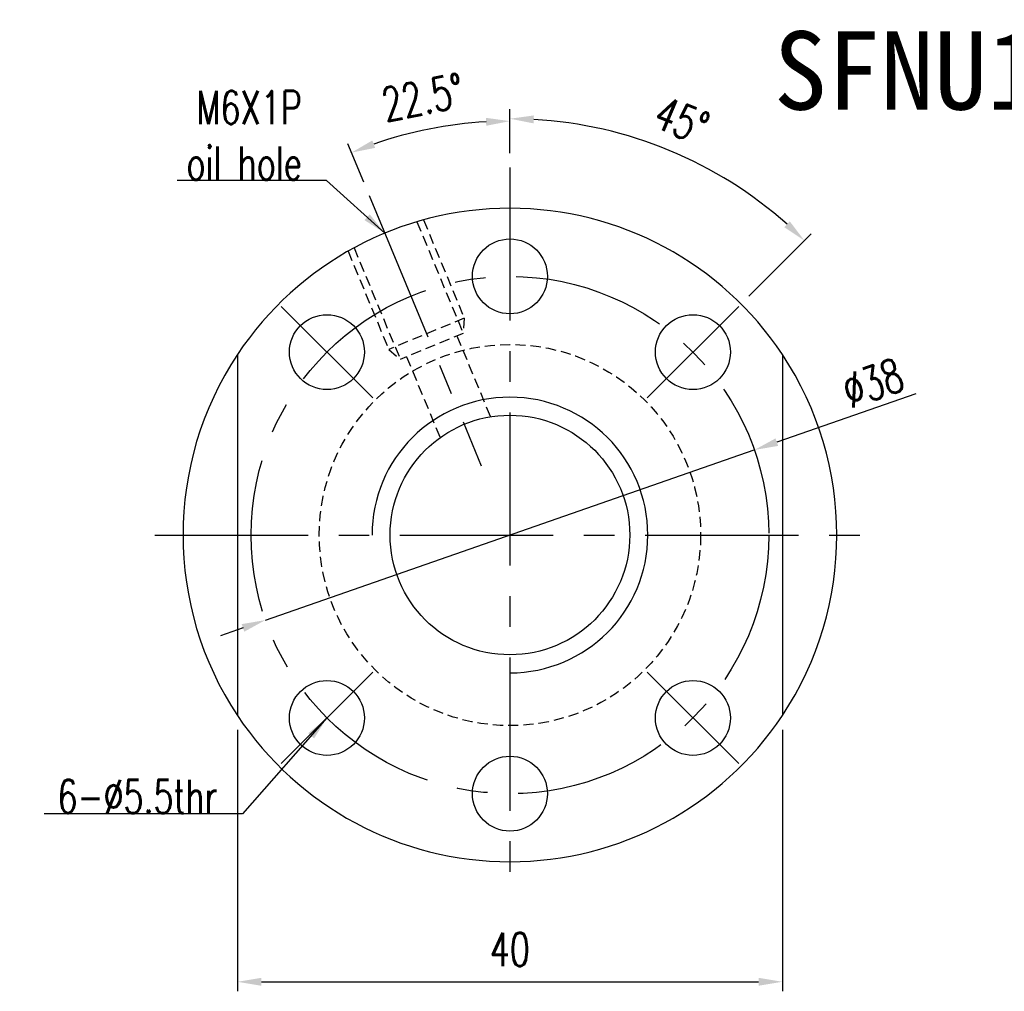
# Model space of a CAD drawing. Extents: x 590 to 738, y 38 to 112.
# Tile 1 of 49: x 590 to 662, y 41 to 112. Entities that reach past the tile are written whole.
import ezdxf
from ezdxf.enums import TextEntityAlignment as Align

# ---------------------------------------------------------------- set-up
doc = ezdxf.new("R2010")
doc.units = 0
doc.header["$LTSCALE"] = 3
doc.header["$MEASUREMENT"] = 0
doc.header["$PDMODE"] = 1
doc.linetypes.add('CENTER', pattern=[2, 1.25, -0.25, 0.25, -0.25])
doc.linetypes.add('HIDDEN', pattern=[0.375, 0.25, -0.125])
doc.layers.get('DEFPOINTS').update_dxf_attribs({"linetype": 'CONTINUOUS'})
for name, color, linetype in [('CHA', 2, 'CONTINUOUS'), ('CL', 1, 'CENTER'), ('DIM', 4, 'CONTINUOUS'), ('HID', 2, 'HIDDEN'), ('OUT', 3, 'CONTINUOUS')]:
    doc.layers.add(name, color=color, linetype=linetype)
doc.styles.add('DIM-7', font='SIMPLEX.shx', dxfattribs={"width": 0.7, "bigfont": 'chineset.shx'})
doc.styles.add('T', font='kaiu.ttf')
doc.dimstyles.new('CNS', dxfattribs={"dimtxt": 3.5, "dimasz": 2.5, "dimexe": 1, "dimexo": 1.5, "dimgap": 0.09, "dimtad": 0, "dimdsep": 46, "dimtxsty": 'DIM-7', "dimcen": 0.09, "dimclrd": 1, "dimclre": 1, "dimclrt": 4, "dimadec": 0, "dimazin": 0, "dimtfac": 1, "dimtix": 1, "dimtmove": 2, "dimatfit": 3, "dimfxl": 1, "dimtvp": 0.971429, "dimtolj": 1, "dimarcsym": 0})

# ---------------------------------------------------------------- blocks, each defined once
blk = doc.blocks.new('*D1')
at = {"layer": 'DEFPOINTS', "color": 0, "transparency": 16777216}
for p in [(643.439, 80.388, 0.068), (607.552, 67.895, 0.332)]:
    blk.add_point(p, dxfattribs=at)
at = {"layer": 'DIM', "color": 0, "lineweight": -2, "transparency": 16777216}
for p, q in [((655.308, 84.52), (645.092, 80.964)), ((607.552, 67.895), (643.439, 80.388)), ((605.9, 67.319), (604.247, 66.744))]:
    blk.add_line(p, q, dxfattribs=at)
at = {"layer": 'DIM', "color": 0, "transparency": 16777216}
for points in [[(644.996, 81.239), (645.188, 80.688), (643.439, 80.388)], [(605.804, 67.595), (605.996, 67.044), (607.552, 67.895)]]:
    blk.add_solid(points, dxfattribs=at)
at = {"layer": 'DIM', "color": 0, "transparency": 16777216, "insert": (652.148, 85.311), "char_height": 2.45, "attachment_point": 5, "rotation": 19.19522, "style": 'DIM-7'}
blk.add_mtext('\\A1;∅38', dxfattribs=at)
blk = doc.blocks.new('*D3')
at = {"layer": 'DEFPOINTS', "color": 0, "transparency": 16777216}
for p in [(625.496, 101.142, 0.2), (640.785, 100.623), (642.29, 90.935, 0.2), (635.572, 84.218, 0.2), (625.496, 45.142, 0.2)]:
    blk.add_point(p, dxfattribs=at)
at = {"layer": 'DIM', "color": 0, "lineweight": -2, "transparency": 16777216}
for p, q in [((625.496, 102.192), (625.496, 105.42)), ((643.032, 91.678), (647.613, 96.259))]:
    blk.add_line(p, q, dxfattribs=at)
blk.add_arc((625.496, 74.142), 30.578, 48.27948, 86.72052, dxfattribs=at)
at = {"layer": 'DIM', "color": 0, "transparency": 16777216}
for points in [[(627.237, 104.378), (627.253, 104.961), (625.496, 104.72)], [(646.046, 97.177), (645.645, 96.753), (647.118, 95.764)]]:
    blk.add_solid(points, dxfattribs=at)
at = {"layer": 'DIM', "color": 0, "transparency": 16777216, "insert": (638.108, 104.591), "char_height": 2.45, "attachment_point": 5, "rotation": 337.5, "style": 'DIM-7'}
blk.add_mtext('\\A1;45°', dxfattribs=at)
blk = doc.blocks.new('*D4')
at = {"layer": 'DEFPOINTS', "color": 0, "transparency": 16777216}
for p in [(621.527, 104.284), (625.496, 101.142, 0.2), (615.163, 99.086, 0.2), (623.394, 79.216, 0.2), (625.496, 45.142, 0.2)]:
    blk.add_point(p, dxfattribs=at)
at = {"layer": 'DIM', "color": 0, "lineweight": -2, "transparency": 16777216}
for p, q in [((625.496, 102.192), (625.496, 105.244)), ((614.761, 100.056), (613.593, 102.876))]:
    blk.add_line(p, q, dxfattribs=at)
blk.add_arc((625.496, 74.142), 30.402, 93.29849, 109.20151, dxfattribs=at)
at = {"layer": 'DIM', "color": 0, "transparency": 16777216}
for points in [[(623.738, 104.785), (623.755, 104.202), (625.496, 104.544)], [(615.6, 102.58), (615.393, 103.125), (613.861, 102.23)]]:
    blk.add_solid(points, dxfattribs=at)
at = {"layer": 'DIM', "color": 0, "transparency": 16777216, "insert": (619.1, 106.294), "char_height": 2.45, "attachment_point": 5, "rotation": 11.25, "style": 'DIM-7'}
blk.add_mtext('\\A1;22.5°', dxfattribs=at)
blk = doc.blocks.new('*D8')
at = {"layer": 'DEFPOINTS', "color": 0, "transparency": 16777216}
for p in [(605.496, 60.875, 0.2), (645.496, 60.875, 0.2), (645.496, 41.324)]:
    blk.add_point(p, dxfattribs=at)
at = {"layer": 'DIM', "color": 0, "lineweight": -2, "transparency": 16777216}
for p, q in [((605.496, 59.825), (605.496, 40.624)), ((645.496, 59.825), (645.496, 40.624)), ((607.246, 41.324), (643.746, 41.324))]:
    blk.add_line(p, q, dxfattribs=at)
at = {"layer": 'DIM', "color": 0, "transparency": 16777216}
for points in [[(607.246, 41.616), (607.246, 41.032), (605.496, 41.324)], [(643.746, 41.616), (643.746, 41.032), (645.496, 41.324)]]:
    blk.add_solid(points, dxfattribs=at)
at = {"layer": 'DIM', "color": 0, "transparency": 16777216, "insert": (625.496, 43.704), "char_height": 2.45, "attachment_point": 5, "style": 'DIM-7'}
blk.add_mtext('\\A1;40', dxfattribs=at)

msp = doc.modelspace()

# ---------------------------------------------------------------- linework, layer by layer
at = {"layer": 'CL', "color": 7, "ltscale": 3}
for p, q in [((625.496, 101.142, 0.2), (625.496, 47.142, 0.2)), ((615.163, 99.086, 0.2), (623.394, 79.216, 0.2)), ((608.702, 90.935, 0.2), (615.419, 84.218, 0.2)), ((642.29, 90.935, 0.2), (635.572, 84.218, 0.2)), ((599.424, 74.142, 0.2), (652.595, 74.142, 0.2)), ((615.419, 64.065, 0.2), (608.702, 57.348, 0.2)), ((635.572, 64.065, 0.2), (642.29, 57.348, 0.2))]:
    msp.add_line(p, q, dxfattribs=at)
msp.add_circle((625.496, 74.142, 0.2), 19, dxfattribs=at)
at = {"layer": 'DIM', "color": 7}
for radius, start, end in [(24, 146.44269, 213.55731), (24, 326.44269, 33.55731), (10.125, 270, 180)]:
    msp.add_arc((625.496, 74.142, 0.2), radius, start, end, dxfattribs=at)
at = {"layer": 'HID', "color": 7}
for p, q in [((618.671, 97.151, 0.2), (622.065, 88.956, 0.2)), ((619.155, 97.289, 0.2), (622.144, 90.072, 0.2)), ((613.612, 94.993, 0.2), (616.601, 87.776, 0.2)), ((614.052, 95.237, 0.2), (617.446, 87.043, 0.2)), ((622.144, 90.072, 0.2), (616.601, 87.776, 0.2)), ((622.144, 90.072, 0.2), (622.065, 88.956, 0.2)), ((622.065, 88.956, 0.2), (617.446, 87.043, 0.2)), ((621.603, 88.765, 0.2), (624.115, 82.702, 0.2)), ((616.601, 87.776, 0.2), (617.446, 87.043, 0.2)), ((617.908, 87.234, 0.2), (620.419, 81.171, 0.2))]:
    msp.add_line(p, q, dxfattribs=at)
msp.add_circle((625.496, 74.142, 0.2), 14, dxfattribs=at)
at = {"layer": 'OUT', "color": 7}
for p, q in [((605.496, 87.408, 0.2), (605.496, 60.875, 0.2)), ((645.496, 87.408, 0.2), (645.496, 60.875, 0.2))]:
    msp.add_line(p, q, dxfattribs=at)
for centre, radius in [((625.496, 93.142, 0.2), 2.75), ((612.061, 87.577, 0.2), 2.75), ((638.931, 87.577, 0.2), 2.75), ((625.496, 74.142, 0.2), 8.8), ((612.061, 60.706, 0.2), 2.75), ((638.931, 60.706, 0.2), 2.75), ((625.496, 55.142, 0.2), 2.75)]:
    msp.add_circle(centre, radius, dxfattribs=at)
for start, end in [(33.55731, 146.44269), (213.55731, 326.44269)]:
    msp.add_arc((625.496, 74.142, 0.2), 24, start, end, dxfattribs=at)

# ---------------------------------------------------------------- texts
at = {"layer": 'CHA', "color": 0, "style": 'T'}
msp.add_text('SFNU1610', height=5.76, dxfattribs=at).set_placement((660.536, 108.267), align=Align.MIDDLE)
at = {"layer": 'DIM', "color": 7, "char_height": 2.45, "attachment_point": 9, "style": 'DIM-7'}
for s, insert in [('\\A1;M6X1P\\Poil hole', (610.211, 100.235, 0.2)), ('6-%%C5.5thr', (604.038, 53.717, 0.2))]:
    msp.add_mtext(s, dxfattribs=dict(at, insert=insert))

# ---------------------------------------------------------------- dimensions: what is measured, and where the dimension line sits
at = {"layer": 'DIM', "color": 7}
for base, line1, line2, override, picture, middle in [((621.527, 104.284), ((625.496, 101.142, 0.2), (625.496, 45.142, 0.2)), ((615.163, 99.086, 0.2), (623.394, 79.216, 0.2)), {"dimscale": 0.7, "dimclrd": 0, "dimclre": 0, "dimclrt": 0, "dimadec": 1}, '*D4', (619.1, 106.294)), ((640.785, 100.623), ((642.29, 90.935, 0.2), (635.572, 84.218, 0.2)), ((625.496, 101.142, 0.2), (625.496, 45.142, 0.2)), {"dimscale": 0.7, "dimclrd": 0, "dimclre": 0, "dimclrt": 0}, '*D3', (638.108, 104.591))]:
    dim = msp.add_angular_dim_2l(base=base, line1=line1, line2=line2, dimstyle='CNS', override=override, dxfattribs=at)
    dim.commit()
    dim.dimension.update_dxf_attribs({"geometry": picture, "text_midpoint": middle})
dim = msp.add_diameter_dim_2p(p1=(607.552, 67.895, 0.332), p2=(643.439, 80.388, 0.068), dimstyle='CNS', override={"dimscale": 0.7, "dimgap": 0.8, "dimtad": 1, "dimclrd": 0, "dimclre": 4, "dimclrt": 0, "dimtmove": 1}, dxfattribs=at)
dim.commit()
dim.dimension.update_dxf_attribs({"geometry": '*D1', "text_midpoint": (652.735, 83.625), "dimtype": 163})
dim = msp.add_linear_dim(base=(645.496, 41.324), p1=(605.496, 60.875, 0.2), p2=(645.496, 60.875, 0.2), dimstyle='CNS', override={"dimscale": 0.7, "dimclrd": 0, "dimclre": 0, "dimclrt": 0}, dxfattribs=at)
dim.commit()
dim.dimension.update_dxf_attribs({"geometry": '*D8', "text_midpoint": (625.496, 43.704)})

# ---------------------------------------------------------------- leaders
at = {"layer": 'DIM', "color": 7, "annotation_type": 0, "has_hookline": 1, "hookline_direction": 1}
for points, text_width in [([(616.311, 96.315, 0.2), (612.024, 100.172, 0.2), (610.274, 100.172, 0.2)], 9.147), ([(612.061, 60.706, 0.2), (605.851, 53.654, 0.2), (604.101, 53.654, 0.2)], 12.74)]:
    msp.add_leader(points, dimstyle='CNS', override={"dimscale": 0.7, "dimgap": 0.09, "dimtad": 1, "dimclrd": 0, "dimclre": 4}, dxfattribs=dict(at, text_width=text_width))

doc.saveas('drawing.dxf')
